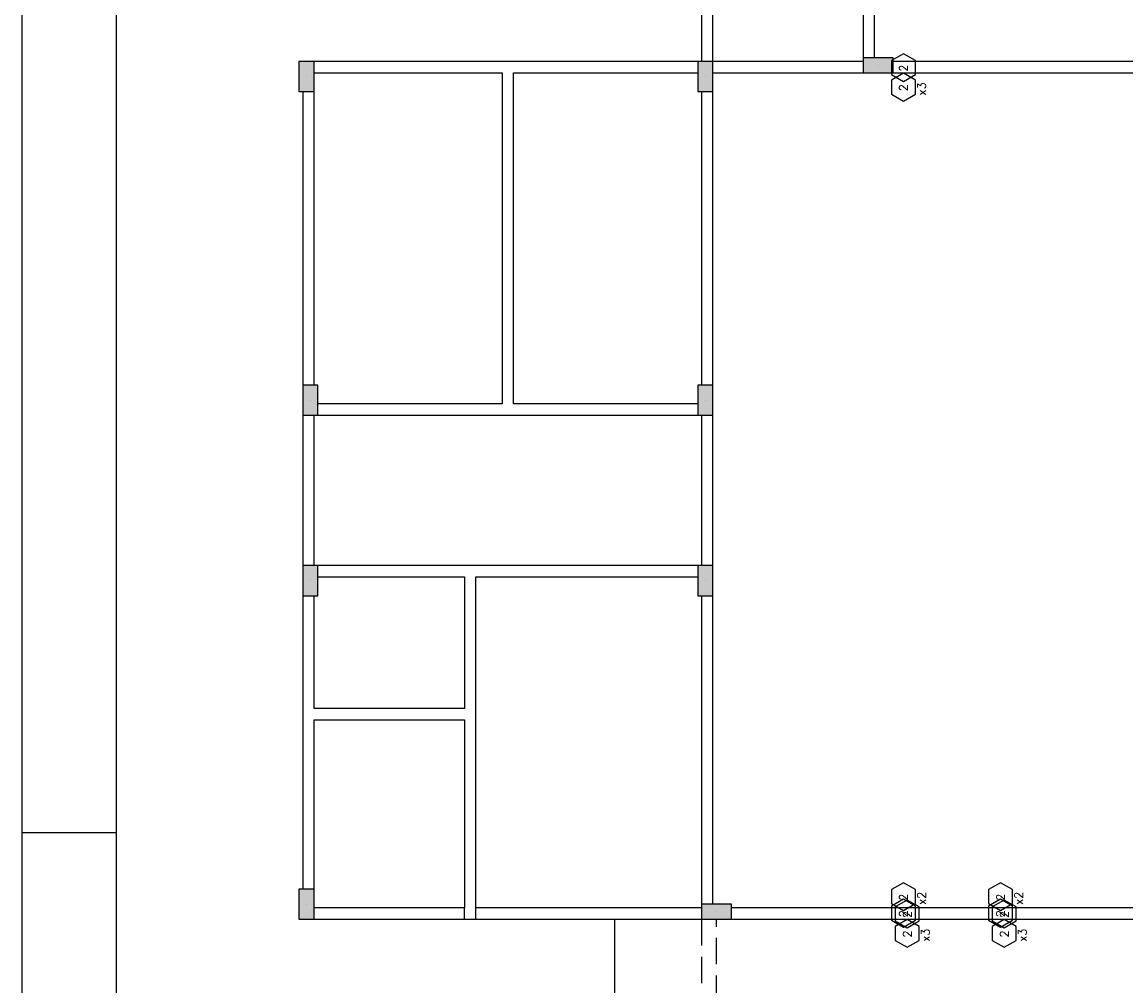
# Model space of a CAD drawing. Extents: x 0 to 119, y 0 to 84.
# Tile 2 of 7: x 0 to 29, y 26 to 51. Entities that reach past the tile are written whole.
import ezdxf

# ---------------------------------------------------------------- set-up
doc = ezdxf.new("R2010")
doc.units = 0
doc.header["$MEASUREMENT"] = 0
doc.linetypes.add('ESTILO_TQS_0001', pattern=[1, 0.7, -0.3])
for name, color, linetype in [('1', 1, 'CONTINUOUS'), ('2', 2, 'CONTINUOUS'), ('6', 6, 'CONTINUOUS'), ('8', 8, 'CONTINUOUS'), ('9', 9, 'CONTINUOUS')]:
    doc.layers.add(name, color=color, linetype=linetype)
doc.styles.get("Standard").update_dxf_attribs({"font": 'ROMANS.SHX'})

msp = doc.modelspace()

# ---------------------------------------------------------------- linework, layer by layer
at = {"layer": '1', "linetype": 'Continuous'}
for p, q in [((0, 0), (0, 84.099998)), ((22.7614, 50.1), (22.7614, 50.1)), ((7.5614, 49.8), (7.5614, 49.8)), ((18.1614, 49.8), (18.1614, 49.8)), ((7.6614, 41.2), (7.6614, 41.2)), ((18.1614, 41.2), (18.1614, 41.2)), ((7.6614, 36.4), (7.6614, 36.4)), ((18.1614, 36.4), (18.1614, 36.4)), ((0, 29.700001), (2.5, 29.700001)), ((7.5614, 27.8), (7.5614, 27.8)), ((18.4614, 27.6), (18.4614, 27.6)), ((15.7614, 14.2), (15.7614, 27.4))]:
    msp.add_line(p, q, dxfattribs=at)
for points in [[(18.0614, 56.2), (18.0614, 50.2)], [(18.3614, 50.2), (18.3614, 56.2)], [(22.3614, 56.2), (22.3614, 50.3)], [(22.6614, 50.3), (22.6614, 56.2)], [(12.9114, 50.2), (7.7614, 50.2)], [(17.9614, 50.2), (12.9114, 50.2)], [(22.3614, 50.2), (18.3614, 50.2)], [(23.750921, 49.855524), (23.750921, 50.224476), (23.4314, 50.408951), (23.111879, 50.224476), (23.111879, 49.855524), (23.4314, 49.671049), (23.750921, 49.855524)], [(30.7614, 50.2), (23.1614, 50.2)], [(7.7614, 49.9), (12.7614, 49.9)], [(12.7614, 49.9), (12.7614, 41.1)], [(13.0614, 49.9), (17.9614, 49.9)], [(13.0614, 41.1), (13.0614, 49.9)], [(18.3614, 49.9), (22.3614, 49.9)], [(23.750921, 49.335524), (23.750921, 49.704476), (23.4314, 49.888951), (23.111879, 49.704476), (23.111879, 49.335524), (23.4314, 49.151049), (23.750921, 49.335524)], [(23.1614, 49.9), (30.7614, 49.9)], [(7.4614, 49.4), (7.4614, 41.6)], [(7.7614, 41.6), (7.7614, 49.4)], [(18.0614, 49.4), (18.0614, 41.6)], [(18.3614, 41.6), (18.3614, 49.4)], [(12.7614, 41.1), (7.8614, 41.1)], [(17.9614, 41.1), (13.0614, 41.1)], [(7.4614, 40.8), (7.4614, 36.8)], [(7.7614, 36.8), (7.7614, 40.8)], [(7.8614, 40.8), (12.9114, 40.8)], [(12.9114, 40.8), (17.9614, 40.8)], [(18.0614, 40.8), (18.0614, 36.8)], [(18.3614, 36.8), (18.3614, 40.8)], [(11.9114, 36.8), (7.8614, 36.8)], [(17.9614, 36.8), (11.9114, 36.8)], [(7.8614, 36.5), (11.7614, 36.5)], [(11.7614, 36.5), (11.7614, 33)], [(12.0614, 36.5), (17.9614, 36.5)], [(12.0614, 32.85), (12.0614, 36.5)], [(7.4614, 36), (7.4614, 32.85)], [(7.7614, 33), (7.7614, 36)], [(18.0614, 36), (18.0614, 27.8)], [(18.3614, 27.8), (18.3614, 36)], [(11.7614, 33), (7.7614, 33)], [(7.4614, 32.85), (7.4614, 28.2)], [(7.7614, 28.2), (7.7614, 32.7)], [(7.7614, 32.7), (11.7614, 32.7)], [(11.7614, 32.7), (11.7614, 27.7)], [(12.0614, 27.7), (12.0614, 32.85)], [(23.750921, 27.815524), (23.750921, 28.184476), (23.4314, 28.368951), (23.111879, 28.184476), (23.111879, 27.815524), (23.4314, 27.631049), (23.750921, 27.815524)], [(26.330921, 27.815524), (26.330921, 28.184476), (26.0114, 28.368951), (25.691879, 28.184476), (25.691879, 27.815524), (26.0114, 27.631049), (26.330921, 27.815524)], [(23.750921, 27.375524), (23.750921, 27.744476), (23.4314, 27.928951), (23.111879, 27.744476), (23.111879, 27.375524), (23.4314, 27.191049), (23.750921, 27.375524)], [(23.850921, 27.355524), (23.850921, 27.724476), (23.5314, 27.908951), (23.211879, 27.724476), (23.211879, 27.355524), (23.5314, 27.171049), (23.850921, 27.355524)], [(26.330921, 27.375524), (26.330921, 27.744476), (26.0114, 27.928951), (25.691879, 27.744476), (25.691879, 27.375524), (26.0114, 27.191049), (26.330921, 27.375524)], [(26.430921, 27.355524), (26.430921, 27.724476), (26.1114, 27.908951), (25.791879, 27.724476), (25.791879, 27.355524), (26.1114, 27.171049), (26.430921, 27.355524)], [(11.7614, 27.7), (7.7614, 27.7)], [(11.7614, 27.4), (11.7614, 27.7)], [(18.0614, 27.7), (12.0614, 27.7)], [(12.0614, 27.4), (12.0614, 27.7)], [(30.2614, 27.7), (18.8614, 27.7)], [(7.7614, 27.4), (11.9114, 27.4)], [(11.9114, 27.4), (18.0614, 27.4)], [(18.8614, 27.4), (30.2614, 27.4)], [(23.850921, 26.835524), (23.850921, 27.204476), (23.5314, 27.388951), (23.211879, 27.204476), (23.211879, 26.835524), (23.5314, 26.651049), (23.850921, 26.835524)], [(26.430921, 26.835524), (26.430921, 27.204476), (26.1114, 27.388951), (25.791879, 27.204476), (25.791879, 26.835524), (26.1114, 26.651049), (26.430921, 26.835524)]]:
    msp.add_lwpolyline(points, dxfattribs=at)
at = {"layer": '2', "linetype": 'Continuous'}
for points in [[(7.3614, 49.4), (7.7614, 49.4), (7.7614, 50.2), (7.3614, 50.2), (7.3614, 49.4)], [(17.9614, 49.4), (18.3614, 49.4), (18.3614, 50.2), (17.9614, 50.2), (17.9614, 49.4)], [(23.1614, 49.9), (23.1614, 50.3), (22.3614, 50.3), (22.3614, 49.9), (23.1614, 49.9)], [(7.4614, 40.8), (7.8614, 40.8), (7.8614, 41.6), (7.4614, 41.6), (7.4614, 40.8)], [(17.9614, 40.8), (18.3614, 40.8), (18.3614, 41.6), (17.9614, 41.6), (17.9614, 40.8)], [(7.4614, 36), (7.8614, 36), (7.8614, 36.8), (7.4614, 36.8), (7.4614, 36)], [(17.9614, 36), (18.3614, 36), (18.3614, 36.8), (17.9614, 36.8), (17.9614, 36)], [(7.3614, 27.4), (7.7614, 27.4), (7.7614, 28.2), (7.3614, 28.2), (7.3614, 27.4)], [(18.0614, 27.8), (18.0614, 27.4), (18.8614, 27.4), (18.8614, 27.8), (18.0614, 27.8)]]:
    msp.add_lwpolyline(points, dxfattribs=at)
at = {"layer": '6', "linetype": 'ESTILO_TQS_0001'}
for points in [[(18.0614, 27.4), (18.0614, 14.2)], [(18.4614, 14.2), (18.4614, 27.4)]]:
    msp.add_lwpolyline(points, dxfattribs=at)
at = {"layer": '8', "linetype": 'Continuous'}
msp.add_line((2.5, 83.099998), (2.5, 1), dxfattribs=at)
at = {"layer": '9', "linetype": 'Continuous'}
for points in [[(7.3614, 49.4), (7.7614, 49.4), (7.7614, 50.2)], [(7.3614, 49.4), (7.7614, 50.2), (7.3614, 50.2)], [(7.3614, 49.4), (7.3614, 50.2), (7.3614, 49.4)], [(17.9614, 49.4), (18.3614, 49.4), (18.3614, 50.2)], [(17.9614, 49.4), (18.3614, 50.2), (17.9614, 50.2)], [(17.9614, 49.4), (17.9614, 50.2), (17.9614, 49.4)], [(23.1614, 49.9), (23.1614, 50.3), (22.3614, 50.3)], [(23.1614, 49.9), (22.3614, 50.3), (22.3614, 49.9)], [(23.1614, 49.9), (22.3614, 49.9), (23.1614, 49.9)], [(7.4614, 40.8), (7.8614, 40.8), (7.8614, 41.6)], [(7.4614, 40.8), (7.8614, 41.6), (7.4614, 41.6)], [(7.4614, 40.8), (7.4614, 41.6), (7.4614, 40.8)], [(17.9614, 40.8), (18.3614, 40.8), (18.3614, 41.6)], [(17.9614, 40.8), (18.3614, 41.6), (17.9614, 41.6)], [(17.9614, 40.8), (17.9614, 41.6), (17.9614, 40.8)], [(7.4614, 36), (7.8614, 36), (7.8614, 36.8)], [(7.4614, 36), (7.8614, 36.8), (7.4614, 36.8)], [(7.4614, 36), (7.4614, 36.8), (7.4614, 36)], [(17.9614, 36), (18.3614, 36), (18.3614, 36.8)], [(17.9614, 36), (18.3614, 36.8), (17.9614, 36.8)], [(17.9614, 36), (17.9614, 36.8), (17.9614, 36)], [(7.3614, 27.4), (7.7614, 27.4), (7.7614, 28.2)], [(7.3614, 27.4), (7.7614, 28.2), (7.3614, 28.2)], [(7.3614, 27.4), (7.3614, 28.2), (7.3614, 27.4)], [(18.0614, 27.8), (18.0614, 27.4), (18.8614, 27.4)], [(18.0614, 27.8), (18.8614, 27.4), (18.8614, 27.8)], [(18.0614, 27.8), (18.8614, 27.8), (18.0614, 27.8)]]:
    msp.add_solid(points, dxfattribs=at)

# ---------------------------------------------------------------- texts
at = {"layer": '2', "linetype": 'Continuous'}
for s, p in [('2', (23.5414, 49.93)), ('x3', (24.025912, 49.3)), ('2', (23.5414, 49.41)), ('2', (23.5414, 27.89)), ('x2', (24.025912, 27.78)), ('2', (26.1214, 27.89)), ('x2', (26.605912, 27.78)), ('2', (23.5414, 27.45)), ('2', (26.1214, 27.45)), ('2', (23.6414, 27.43)), ('2', (26.2214, 27.43)), ('2', (23.6414, 26.91)), ('x3', (24.125912, 26.8)), ('2', (26.2214, 26.91)), ('x3', (26.705912, 26.8))]:
    msp.add_text(s, height=0.22, rotation=90, dxfattribs=at).set_placement(p)

doc.saveas('drawing.dxf')
